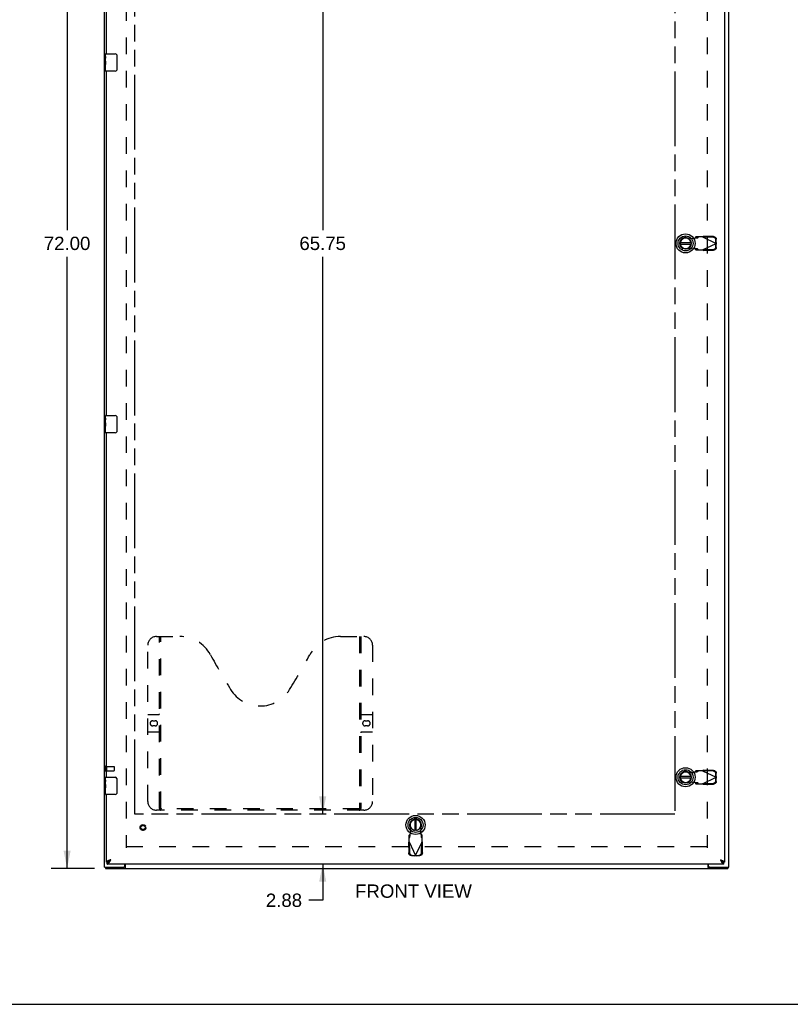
# Model space of a CAD drawing. Header units: inches. Extents: x 0 to 174, y 0 to 113.
# Tile 2 of 6: x 44 to 89, y 0 to 57. Entities that reach past the tile are written whole.
import ezdxf

# ---------------------------------------------------------------- set-up
doc = ezdxf.new("R2010")
doc.units = ezdxf.units.IN
doc.header["$LTSCALE"] = 9.570866
doc.header["$MEASUREMENT"] = 0
doc.linetypes.add('HIDDEN', pattern=[0.2, 0.1, -0.1])
doc.linetypes.add('PHANTOM', pattern=[0.8, 0.45, -0.05, 0.1, -0.05, 0.1, -0.05])
doc.layers.get('0').update_dxf_attribs({"linetype": 'CONTINUOUS'})
for name, color, linetype in [('02___PRT_ALL_AXES', 7, 'CONTINUOUS'), ('AVAILABLE_DOOR_SPACE', 7, 'CONTINUOUS'), ('DEFAULT_2', 8, 'HIDDEN'), ('DIMENSIONS', 7, 'CONTINUOUS')]:
    doc.layers.add(name, color=color, linetype=linetype)
doc.styles.get("Standard").update_dxf_attribs({"font": 'arial.ttf'})
doc.dimstyles.new('DIMSTYLE_1', dxfattribs={"dimtxt": 0.767717, "dimasz": 1.023622, "dimexe": 0.09, "dimexo": 0.07, "dimgap": 0.0375, "dimtad": 0, "dimtih": 1, "dimtoh": 1, "dimzin": 4, "dimdsep": 46, "dimtxsty": 'Standard', "dimblk": '_FILLED', "dimblk1": '_FILLED', "dimblk2": '_FILLED', "dimcen": 0.09, "dimazin": 1, "dimtfac": 1, "dimtofl": 0, "dimtmove": 0, "dimatfit": 3, "dimldrblk": '_FILLED', "dimfxl": 1, "dimtolj": 1, "dimtzin": 4, "dimarcsym": 0})

# ---------------------------------------------------------------- blocks, each defined once
blk = doc.blocks.new('_FILLED')
at = {"color": 0, "linetype": 'ByBlock'}
blk.add_solid([(0, 0), (-1, 0.2), (-1, -0.2)], dxfattribs=at)
blk = doc.blocks.new('*D2')
at = {"layer": 'DIMENSIONS', "color": 2, "linetype": 'Continuous'}
for p, q in [((48.724, 79.83), (46.228, 79.83)), ((47.149, 79.83), (47.149, 44.598)), ((47.149, 7.83), (47.149, 43.062)), ((48.724, 7.83), (46.228, 7.83))]:
    blk.add_line(p, q, dxfattribs=at)
at = {"layer": 'DIMENSIONS', "color": 2, "linetype": 'Continuous', "xscale": 1.0236220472, "yscale": 1.0236220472, "zscale": 1.0236220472}
for p, rotation in [((47.149, 79.83), 90), ((47.149, 7.83), 270)]:
    blk.add_blockref('_FILLED', p, dxfattribs=dict(at, rotation=rotation))
at = {"layer": 'DIMENSIONS', "color": 2, "linetype": 'Continuous', "insert": (47.149, 44.214), "char_height": 0.7677, "width": 2.68273, "attachment_point": 2, "line_spacing_factor": 0.9}
blk.add_mtext('72.00', dxfattribs=at)
blk = doc.blocks.new('*D7')
at = {"layer": 'DIMENSIONS', "color": 2, "linetype": 'Continuous'}
for p, q in [((61.881, 10.955), (61.881, 13.002)), ((61.881, 8.08), (61.881, 5.993)), ((61.881, 5.993), (61.076, 5.993))]:
    blk.add_line(p, q, dxfattribs=at)
at = {"layer": 'DIMENSIONS', "color": 2, "linetype": 'Continuous', "xscale": 1.0236220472, "yscale": 1.0236220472, "zscale": 1.0236220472}
for p, rotation in [((61.881, 10.955), 270), ((61.881, 8.08), 90)]:
    blk.add_blockref('_FILLED', p, dxfattribs=dict(at, rotation=rotation))
at = {"layer": 'DIMENSIONS', "color": 2, "linetype": 'Continuous', "insert": (60.693, 6.377), "char_height": 0.7677, "width": 2.08625, "attachment_point": 3, "line_spacing_factor": 0.9}
blk.add_mtext('2.88', dxfattribs=at)
blk = doc.blocks.new('*D8')
at = {"layer": 'DIMENSIONS', "color": 2, "linetype": 'Continuous'}
for p, q in [((61.881, 76.705), (61.881, 44.598)), ((61.881, 10.955), (61.881, 43.062))]:
    blk.add_line(p, q, dxfattribs=at)
at = {"layer": 'DIMENSIONS', "color": 2, "linetype": 'Continuous', "xscale": 1.0236220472, "yscale": 1.0236220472, "zscale": 1.0236220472}
for p, rotation in [((61.881, 76.705), 90), ((61.881, 10.955), 270)]:
    blk.add_blockref('_FILLED', p, dxfattribs=dict(at, rotation=rotation))
at = {"layer": 'DIMENSIONS', "color": 2, "linetype": 'Continuous', "insert": (61.881, 44.214), "char_height": 0.7677, "width": 2.68273, "attachment_point": 2, "line_spacing_factor": 0.9}
blk.add_mtext('65.75', dxfattribs=at)

msp = doc.modelspace()

# ---------------------------------------------------------------- linework, layer by layer
at = {"color": 3, "linetype": 'Continuous'}
for p, q in [((49.297, 7.905), (49.297, 79.755)), ((85.047, 79.476), (85.047, 8.184)), ((85.297, 7.905), (85.297, 79.755)), ((49.422, 54.747), (49.422, 74.58)), ((49.422, 33.913), (49.422, 53.747)), ((49.422, 13.08), (49.422, 32.913)), ((49.422, 8.184), (49.422, 12.08)), ((85.005, 8.08), (49.464, 8.08)), ((50.472, 7.965), (50.472, 8.08)), ((50.499, 8.08), (50.499, 7.873)), ((84.095, 7.873), (84.095, 8.08)), ((84.122, 7.965), (84.122, 8.08)), ((49.297, 7.905), (50.412, 7.905)), ((49.36, 7.83), (85.234, 7.83)), ((84.182, 7.905), (85.297, 7.905))]:
    msp.add_line(p, q, dxfattribs=at)
at = {"color": 7, "linetype": 'Continuous'}
for p, q in [((49.362, 54.586), (49.362, 54.732)), ((49.377, 54.747), (49.917, 54.747)), ((50.017, 54.647), (50.017, 53.847)), ((49.362, 54.328), (49.362, 54.362)), ((49.362, 54.131), (49.362, 54.163)), ((49.362, 53.762), (49.362, 53.901)), ((49.917, 53.747), (49.377, 53.747)), ((83.109, 43.869), (82.484, 43.869)), ((82.484, 43.79), (83.109, 43.79)), ((82.41, 43.636), (82.421, 43.613)), ((49.362, 33.753), (49.362, 33.898)), ((49.362, 33.495), (49.362, 33.528)), ((49.377, 33.913), (49.917, 33.913)), ((50.017, 33.813), (50.017, 33.013)), ((49.362, 33.298), (49.362, 33.329)), ((49.362, 32.928), (49.362, 33.068)), ((49.917, 32.913), (49.377, 32.913)), ((49.362, 12.919), (49.362, 13.065)), ((49.377, 13.08), (49.917, 13.08)), ((83.109, 13.119), (82.484, 13.119)), ((49.362, 12.662), (49.362, 12.695)), ((49.362, 12.465), (49.362, 12.496)), ((50.017, 12.98), (50.017, 12.18)), ((82.41, 12.886), (82.421, 12.863)), ((82.484, 13.04), (83.109, 13.04)), ((49.362, 12.095), (49.362, 12.234)), ((49.917, 12.08), (49.377, 12.08)), ((67.04, 10.717), (67.018, 10.706)), ((67.195, 10.643), (67.195, 10.018)), ((67.273, 10.018), (67.273, 10.643)), ((49.422, 8.184), (49.464, 8.184)), ((49.464, 8.08), (49.464, 8.184)), ((84.937, 8.203), (84.945, 8.199)), ((85.047, 8.184), (85.005, 8.184)), ((85.005, 8.08), (85.005, 8.184)), ((49.36, 7.905), (49.36, 7.83)), ((50.469, 7.905), (50.412, 7.905)), ((50.469, 7.905), (50.469, 7.83)), ((84.182, 7.905), (84.125, 7.905)), ((84.125, 7.905), (84.125, 7.83)), ((85.234, 7.905), (85.234, 7.83)), ((0, 0), (174.016, 0))]:
    msp.add_line(p, q, dxfattribs=at)
for points in [[(50.01, 54.683), (50.012, 54.677), (50.014, 54.671), (50.015, 54.665), (50.016, 54.659), (50.017, 54.653), (50.017, 54.647)], [(50.017, 53.847), (50.017, 53.84), (50.016, 53.834), (50.015, 53.828), (50.014, 53.822), (50.012, 53.816), (50.01, 53.81)], [(50.01, 33.849), (50.012, 33.844), (50.014, 33.838), (50.015, 33.832), (50.016, 33.826), (50.017, 33.82), (50.017, 33.813)], [(50.017, 33.013), (50.017, 33.007), (50.016, 33.001), (50.015, 32.995), (50.014, 32.989), (50.012, 32.983), (50.01, 32.977)], [(50.01, 13.016), (50.012, 13.01), (50.014, 13.005), (50.015, 12.999), (50.016, 12.993), (50.017, 12.986), (50.017, 12.98)], [(50.017, 12.18), (50.017, 12.174), (50.016, 12.167), (50.015, 12.161), (50.014, 12.155), (50.012, 12.149), (50.01, 12.144)], [(49.464, 8.184), (49.473, 8.184), (49.481, 8.185), (49.49, 8.187), (49.498, 8.189), (49.507, 8.192), (49.515, 8.195), (49.524, 8.199)], [(49.524, 8.199), (49.532, 8.203), (49.541, 8.208), (49.549, 8.213), (49.558, 8.219), (49.566, 8.226), (49.575, 8.233), (49.583, 8.24), (49.592, 8.247), (49.6, 8.255), (49.609, 8.263), (49.617, 8.272), (49.626, 8.281), (49.635, 8.29), (49.643, 8.299), (49.652, 8.308), (49.66, 8.317), (49.669, 8.326)], [(49.669, 8.326), (49.657, 8.319), (49.646, 8.312), (49.635, 8.305), (49.625, 8.298), (49.614, 8.291), (49.604, 8.284), (49.594, 8.277), (49.585, 8.269), (49.576, 8.262), (49.568, 8.255), (49.56, 8.248), (49.553, 8.241), (49.547, 8.234), (49.542, 8.227), (49.537, 8.22), (49.533, 8.212), (49.53, 8.205), (49.529, 8.201)], [(84.801, 8.326), (84.812, 8.319), (84.823, 8.312), (84.834, 8.305), (84.845, 8.298), (84.855, 8.291), (84.865, 8.284), (84.875, 8.277), (84.884, 8.269), (84.893, 8.262), (84.901, 8.255), (84.909, 8.248), (84.916, 8.241), (84.922, 8.234), (84.928, 8.227), (84.932, 8.22), (84.936, 8.212), (84.939, 8.205), (84.94, 8.201)], [(84.801, 8.326), (84.809, 8.317), (84.818, 8.308), (84.826, 8.299), (84.835, 8.29), (84.843, 8.281), (84.852, 8.272), (84.86, 8.263), (84.869, 8.255), (84.877, 8.247), (84.886, 8.24), (84.894, 8.233), (84.903, 8.226), (84.911, 8.219), (84.92, 8.213), (84.928, 8.208), (84.937, 8.203)], [(84.945, 8.199), (84.954, 8.195), (84.962, 8.192), (84.971, 8.189), (84.98, 8.187), (84.988, 8.185), (84.997, 8.184), (85.005, 8.184)], [(50.499, 7.926), (50.498, 7.926), (50.496, 7.926), (50.495, 7.926), (50.494, 7.926), (50.493, 7.925), (50.491, 7.925), (50.49, 7.924), (50.489, 7.924), (50.488, 7.923), (50.487, 7.922), (50.486, 7.92), (50.485, 7.919), (50.483, 7.918), (50.482, 7.917), (50.481, 7.915), (50.48, 7.914), (50.479, 7.912), (50.478, 7.911), (50.477, 7.91), (50.476, 7.908), (50.475, 7.907), (50.474, 7.906), (50.472, 7.906), (50.471, 7.905), (50.47, 7.905), (50.469, 7.905)], [(84.095, 7.926), (84.096, 7.926), (84.098, 7.926), (84.099, 7.926), (84.1, 7.926), (84.102, 7.925), (84.103, 7.925), (84.104, 7.924), (84.105, 7.924), (84.106, 7.923), (84.108, 7.922), (84.109, 7.92), (84.11, 7.919), (84.111, 7.918), (84.112, 7.917), (84.113, 7.915), (84.114, 7.914), (84.115, 7.912), (84.116, 7.911), (84.117, 7.91), (84.118, 7.908), (84.12, 7.907), (84.121, 7.906), (84.122, 7.906), (84.123, 7.905), (84.124, 7.905), (84.125, 7.905)]]:
    msp.add_lwpolyline(points, dxfattribs=at)
at = {"color": 3, "linetype": 'Continuous'}
for points in [[(49.669, 8.326), (49.652, 8.321), (49.636, 8.315), (49.621, 8.309), (49.605, 8.303), (49.589, 8.297), (49.574, 8.291), (49.56, 8.285), (49.545, 8.279), (49.532, 8.273), (49.519, 8.267), (49.506, 8.261), (49.494, 8.255), (49.483, 8.249), (49.473, 8.243), (49.464, 8.237), (49.455, 8.231), (49.448, 8.226), (49.441, 8.22), (49.435, 8.214), (49.43, 8.208), (49.427, 8.202), (49.424, 8.196), (49.423, 8.19), (49.422, 8.184)], [(49.464, 8.08), (49.473, 8.081), (49.481, 8.082), (49.49, 8.085), (49.498, 8.088), (49.507, 8.093), (49.515, 8.099), (49.524, 8.105), (49.532, 8.113), (49.541, 8.122), (49.549, 8.131), (49.558, 8.141), (49.566, 8.152), (49.575, 8.164), (49.583, 8.176), (49.592, 8.19), (49.6, 8.203), (49.609, 8.217), (49.617, 8.232), (49.626, 8.247), (49.635, 8.263), (49.643, 8.278), (49.652, 8.294), (49.66, 8.31), (49.669, 8.326)], [(84.801, 8.326), (84.817, 8.321), (84.833, 8.315), (84.849, 8.309), (84.864, 8.303), (84.88, 8.297), (84.895, 8.291), (84.91, 8.285), (84.924, 8.279), (84.938, 8.273), (84.951, 8.267), (84.963, 8.261), (84.975, 8.255), (84.986, 8.249), (84.996, 8.243), (85.006, 8.237), (85.014, 8.231), (85.022, 8.226), (85.028, 8.22), (85.034, 8.214), (85.039, 8.208), (85.042, 8.202), (85.045, 8.196), (85.047, 8.19), (85.047, 8.184)], [(84.801, 8.326), (84.809, 8.31), (84.818, 8.294), (84.826, 8.278), (84.835, 8.263), (84.843, 8.247), (84.852, 8.232), (84.86, 8.217), (84.869, 8.203), (84.877, 8.19), (84.886, 8.176), (84.894, 8.164), (84.903, 8.152), (84.911, 8.141), (84.92, 8.131), (84.928, 8.122), (84.937, 8.113), (84.945, 8.105), (84.954, 8.099), (84.962, 8.093), (84.971, 8.088), (84.98, 8.085), (84.988, 8.082), (84.997, 8.081), (85.005, 8.08)], [(50.49, 7.857), (50.488, 7.851), (50.487, 7.849), (50.486, 7.847), (50.485, 7.844), (50.483, 7.842), (50.482, 7.84), (50.481, 7.839), (50.48, 7.837), (50.479, 7.835), (50.478, 7.834), (50.477, 7.833), (50.475, 7.832), (50.474, 7.831), (50.473, 7.831), (50.472, 7.83), (50.47, 7.83), (50.469, 7.83)], [(50.499, 7.873), (50.498, 7.872), (50.497, 7.87), (50.496, 7.868), (50.494, 7.866), (50.493, 7.864), (50.492, 7.862), (50.491, 7.859), (50.49, 7.857)], [(84.095, 7.873), (84.096, 7.872), (84.097, 7.87), (84.099, 7.868), (84.1, 7.866), (84.101, 7.864), (84.102, 7.862), (84.103, 7.859), (84.104, 7.857), (84.106, 7.851)], [(84.106, 7.851), (84.107, 7.849), (84.109, 7.847), (84.11, 7.844), (84.111, 7.842), (84.112, 7.84), (84.113, 7.839), (84.114, 7.837), (84.115, 7.835), (84.116, 7.834), (84.118, 7.833), (84.119, 7.832), (84.12, 7.831), (84.121, 7.831), (84.123, 7.83), (84.124, 7.83), (84.125, 7.83)]]:
    msp.add_lwpolyline(points, dxfattribs=at)
at = {"color": 7, "linetype": 'Continuous'}
for centre, radius in [((82.797, 43.829), 0.551), ((82.797, 43.829), 0.433), ((82.797, 43.829), 0.329), ((82.797, 43.829), 0.317), ((82.797, 13.079), 0.551), ((82.797, 13.079), 0.433), ((82.797, 13.079), 0.329), ((82.797, 13.079), 0.317), ((67.234, 10.331), 0.551), ((67.234, 10.331), 0.433), ((67.234, 10.331), 0.329), ((67.234, 10.331), 0.317)]:
    msp.add_circle(centre, radius, dxfattribs=at)
for centre, radius, start, end in [((49.377, 54.732), 0.015, 90, 180), ((49.917, 54.647), 0.1, 21.1999, 90), ((49.377, 53.762), 0.015, 180, 270), ((49.917, 53.847), 0.1, 270, 338.7946), ((82.797, 43.829), 0.315, 10.0787, 349.9213), ((49.377, 33.898), 0.015, 90, 180), ((49.917, 33.813), 0.1, 21.1999, 90), ((49.377, 32.928), 0.015, 180, 270), ((49.917, 33.013), 0.1, 270, 338.7946), ((49.377, 13.065), 0.015, 90, 180), ((49.917, 12.98), 0.1, 21.1999, 90), ((82.797, 13.079), 0.315, 10.0787, 349.9213), ((49.377, 12.095), 0.015, 180, 270), ((49.917, 12.18), 0.1, 270, 338.7946), ((67.234, 10.331), 0.315, 280.0787, 259.9213)]:
    msp.add_arc(centre, radius, start, end, dxfattribs=at)
at = {"color": 3, "linetype": 'Continuous'}
for centre, start, end in [((50.412, 7.965), 270, 360), ((84.182, 7.965), 180, 270)]:
    msp.add_arc(centre, 0.06, start, end, dxfattribs=at)
at = {"layer": '02___PRT_ALL_AXES', "color": 7, "linetype": 'Continuous'}
for p, q in [((49.362, 54.586), (49.362, 54.732)), ((49.362, 54.328), (49.362, 54.585)), ((49.368, 54.53), (49.362, 54.53)), ((49.369, 54.362), (49.369, 54.498)), ((49.362, 54.362), (49.369, 54.362)), ((49.362, 53.762), (49.362, 54.325)), ((49.364, 54.299), (49.362, 54.299)), ((49.362, 54.167), (49.368, 54.167)), ((49.362, 54.131), (49.369, 54.131)), ((49.362, 54.068), (49.369, 54.068)), ((49.362, 53.901), (49.369, 53.901)), ((49.369, 53.901), (49.369, 54.131)), ((49.362, 33.753), (49.362, 33.898)), ((49.362, 33.495), (49.362, 33.752)), ((49.368, 33.696), (49.362, 33.696)), ((49.362, 33.528), (49.369, 33.528)), ((49.362, 32.928), (49.362, 33.492)), ((49.364, 33.466), (49.362, 33.466)), ((49.369, 33.528), (49.369, 33.665)), ((49.362, 33.334), (49.368, 33.334)), ((49.362, 33.298), (49.369, 33.298)), ((49.362, 33.235), (49.369, 33.235)), ((49.362, 33.068), (49.369, 33.068)), ((49.369, 33.068), (49.369, 33.298)), ((49.362, 12.919), (49.362, 13.065)), ((49.362, 12.662), (49.362, 12.919)), ((49.368, 12.863), (49.362, 12.863)), ((49.362, 12.695), (49.369, 12.695)), ((49.362, 12.095), (49.362, 12.659)), ((49.364, 12.632), (49.362, 12.632)), ((49.362, 12.501), (49.368, 12.501)), ((49.369, 12.695), (49.369, 12.831)), ((49.362, 12.465), (49.369, 12.465)), ((49.362, 12.402), (49.369, 12.402)), ((49.362, 12.234), (49.369, 12.234)), ((49.369, 12.234), (49.369, 12.465))]:
    msp.add_line(p, q, dxfattribs=at)
at = {"layer": '02___PRT_ALL_AXES', "color": 8, "linetype": 'HIDDEN'}
for p, q in [((49.415, 13.704), (49.862, 13.704)), ((49.415, 13.456), (49.415, 13.704)), ((49.415, 13.456), (49.862, 13.456))]:
    msp.add_line(p, q, dxfattribs=at)
at = {"layer": '02___PRT_ALL_AXES', "color": 7, "linetype": 'Continuous'}
for points in [[(49.362, 54.586), (49.362, 54.582), (49.363, 54.578), (49.363, 54.572), (49.364, 54.566), (49.365, 54.559), (49.366, 54.551), (49.367, 54.543), (49.367, 54.535), (49.368, 54.526), (49.369, 54.517), (49.369, 54.507), (49.369, 54.498)], [(49.362, 54.328), (49.362, 54.32), (49.363, 54.311), (49.363, 54.301)], [(49.363, 54.301), (49.364, 54.29), (49.365, 54.279), (49.366, 54.267), (49.367, 54.255), (49.368, 54.243), (49.369, 54.23), (49.369, 54.218), (49.369, 54.205), (49.369, 54.192), (49.369, 54.179), (49.368, 54.166), (49.367, 54.154), (49.366, 54.142)], [(49.362, 33.753), (49.362, 33.749), (49.363, 33.744), (49.363, 33.739), (49.364, 33.733), (49.365, 33.726), (49.366, 33.718), (49.367, 33.71), (49.367, 33.701), (49.368, 33.693), (49.369, 33.683), (49.369, 33.674), (49.369, 33.665)], [(49.362, 33.495), (49.362, 33.487), (49.363, 33.478), (49.363, 33.468)], [(49.363, 33.468), (49.364, 33.457), (49.365, 33.446), (49.366, 33.434), (49.367, 33.422), (49.368, 33.41), (49.369, 33.397), (49.369, 33.384), (49.369, 33.371), (49.369, 33.358), (49.369, 33.346), (49.368, 33.333), (49.367, 33.321), (49.366, 33.309)], [(49.362, 12.919), (49.362, 12.916), (49.363, 12.911), (49.363, 12.906), (49.364, 12.899), (49.365, 12.892), (49.366, 12.885), (49.367, 12.877), (49.367, 12.868), (49.368, 12.859), (49.369, 12.85), (49.369, 12.841), (49.369, 12.831)], [(49.362, 12.662), (49.362, 12.653), (49.363, 12.644), (49.363, 12.634)], [(49.363, 12.634), (49.364, 12.624), (49.365, 12.612), (49.366, 12.601), (49.367, 12.589), (49.368, 12.576), (49.369, 12.564), (49.369, 12.551), (49.369, 12.538), (49.369, 12.525), (49.369, 12.512), (49.368, 12.5), (49.367, 12.488), (49.366, 12.476)]]:
    msp.add_lwpolyline(points, dxfattribs=at)
at = {"layer": '02___PRT_ALL_AXES', "color": 8, "linetype": 'HIDDEN'}
msp.add_circle((51.526, 10.184), 0.124, dxfattribs=at)
at = {"layer": '02___PRT_ALL_AXES', "color": 7, "linetype": 'Continuous'}
for centre, start_param, end_param in [((49.625, 54.163), 3.141593, 3.321581), ((49.625, 33.329), 3.141593, 3.321581), ((49.625, 12.496), -3.141593, -2.961605)]:
    msp.add_ellipse(centre, major_axis=(0.263, 0), ratio=0.432808, start_param=start_param, end_param=end_param, dxfattribs=at)
at = {"layer": 'AVAILABLE_DOOR_SPACE', "color": 40, "linetype": 'PHANTOM'}
for p, q in [((51.047, 10.955), (51.047, 76.705)), ((82.172, 76.705), (82.172, 10.955)), ((82.172, 10.955), (51.047, 10.955))]:
    msp.add_line(p, q, dxfattribs=at)
at = {"layer": 'DEFAULT_2', "color": 8, "linetype": 'HIDDEN'}
for p, q in [((50.547, 78.655), (50.547, 9.005)), ((84.047, 78.655), (84.047, 9.005)), ((82.857, 44.159), (83.151, 44.105)), ((83.151, 44.105), (83.348, 44.143)), ((83.348, 44.143), (83.38, 44.145)), ((83.393, 44.203), (83.352, 44.157)), ((83.352, 44.157), (83.507, 44.157)), ((83.767, 44.203), (83.393, 44.203)), ((83.507, 44.157), (83.548, 44.203)), ((83.767, 44.203), (84.554, 43.829)), ((83.767, 43.455), (84.554, 43.829)), ((83.795, 44.19), (83.815, 44.232)), ((84.386, 44.18), (83.795, 44.19)), ((84.405, 44.222), (83.815, 44.232)), ((84.548, 43.832), (84.545, 44.025)), ((84.545, 43.633), (84.548, 43.826)), ((84.568, 43.874), (84.548, 43.832)), ((84.548, 43.826), (84.568, 43.785)), ((84.559, 43.844), (84.554, 43.829)), ((84.554, 43.829), (84.559, 43.814)), ((84.563, 43.859), (84.559, 43.844)), ((84.559, 43.814), (84.563, 43.799)), ((84.568, 43.874), (84.563, 43.859)), ((84.563, 43.799), (84.568, 43.785)), ((84.568, 43.874), (84.564, 44.067)), ((84.564, 43.592), (84.568, 43.785)), ((83.151, 43.554), (82.857, 43.5)), ((83.348, 43.516), (83.151, 43.554)), ((83.507, 43.501), (83.352, 43.501)), ((83.352, 43.501), (83.393, 43.455)), ((83.393, 43.455), (83.767, 43.455)), ((83.548, 43.455), (83.507, 43.501)), ((83.783, 43.446), (83.767, 43.455)), ((83.795, 43.469), (84.386, 43.479)), ((83.815, 43.427), (83.795, 43.469)), ((83.815, 43.427), (84.405, 43.437)), ((52.296, 21.184), (53.651, 21.184)), ((52.471, 11.274), (52.471, 21.184)), ((52.551, 11.304), (52.551, 21.184)), ((62.901, 21.184), (64.256, 21.184)), ((64.001, 21.184), (64.001, 11.304)), ((64.081, 21.184), (64.081, 11.274)), ((51.796, 11.684), (51.796, 20.684)), ((64.756, 20.684), (64.756, 11.684)), ((51.796, 16.684), (52.431, 16.684)), ((64.121, 16.684), (64.756, 16.684)), ((52.083, 16.334), (52.22, 16.334)), ((52.22, 16.034), (52.083, 16.034)), ((64.333, 16.334), (64.47, 16.334)), ((64.47, 16.034), (64.333, 16.034)), ((52.431, 15.684), (51.796, 15.684)), ((64.756, 15.684), (64.121, 15.684)), ((49.372, 13.722), (49.372, 13.438)), ((49.415, 13.722), (49.415, 13.438)), ((49.872, 13.694), (49.872, 13.466)), ((82.857, 13.409), (83.151, 13.355)), ((83.151, 13.355), (83.348, 13.393)), ((83.348, 13.393), (83.38, 13.395)), ((83.393, 13.453), (83.352, 13.407)), ((83.352, 13.407), (83.507, 13.407)), ((83.767, 13.453), (83.393, 13.453)), ((83.507, 13.407), (83.548, 13.453)), ((83.767, 13.453), (84.554, 13.079)), ((83.767, 12.705), (84.554, 13.079)), ((83.795, 13.44), (83.815, 13.482)), ((84.386, 13.43), (83.795, 13.44)), ((84.405, 13.472), (83.815, 13.482)), ((84.548, 13.082), (84.545, 13.275)), ((84.545, 12.883), (84.548, 13.076)), ((84.568, 13.124), (84.548, 13.082)), ((84.548, 13.076), (84.568, 13.035)), ((84.559, 13.094), (84.554, 13.079)), ((84.554, 13.079), (84.559, 13.064)), ((84.563, 13.109), (84.559, 13.094)), ((84.559, 13.064), (84.563, 13.049)), ((84.568, 13.124), (84.563, 13.109)), ((84.563, 13.049), (84.568, 13.035)), ((84.568, 13.124), (84.564, 13.317)), ((83.151, 12.804), (82.857, 12.75)), ((83.348, 12.766), (83.151, 12.804)), ((83.507, 12.751), (83.352, 12.751)), ((83.352, 12.751), (83.393, 12.705)), ((83.393, 12.705), (83.767, 12.705)), ((83.548, 12.705), (83.507, 12.751)), ((83.783, 12.696), (83.767, 12.705)), ((83.795, 12.719), (84.386, 12.729)), ((83.815, 12.677), (83.795, 12.719)), ((83.815, 12.677), (84.405, 12.687)), ((84.564, 12.842), (84.568, 13.035)), ((64.256, 11.184), (52.296, 11.184)), ((63.997, 11.264), (52.555, 11.264)), ((66.958, 9.976), (66.905, 10.271)), ((67.563, 10.271), (67.51, 9.976)), ((66.906, 9.775), (66.86, 9.734)), ((66.86, 9.36), (66.86, 9.734)), ((66.906, 9.62), (66.906, 9.775)), ((66.921, 9.779), (66.958, 9.976)), ((67.51, 9.976), (67.547, 9.779)), ((67.547, 9.779), (67.55, 9.747)), ((67.608, 9.734), (67.562, 9.775)), ((67.562, 9.775), (67.562, 9.62)), ((67.608, 9.36), (67.608, 9.734)), ((84.047, 9.08), (50.547, 9.08)), ((66.832, 9.312), (66.873, 9.332)), ((66.832, 9.312), (66.842, 8.722)), ((66.85, 9.344), (66.86, 9.36)), ((66.86, 9.579), (66.906, 9.62)), ((66.86, 9.36), (67.234, 8.573)), ((66.873, 9.332), (66.884, 8.741)), ((67.234, 8.573), (67.608, 9.36)), ((67.562, 9.62), (67.608, 9.579)), ((67.585, 8.741), (67.595, 9.332)), ((67.595, 9.332), (67.636, 9.312)), ((67.626, 8.722), (67.636, 9.312)), ((66.996, 8.563), (67.189, 8.559)), ((67.038, 8.582), (67.231, 8.579)), ((67.231, 8.579), (67.189, 8.559)), ((67.204, 8.564), (67.189, 8.559)), ((67.219, 8.568), (67.204, 8.564)), ((67.234, 8.573), (67.219, 8.568)), ((67.249, 8.568), (67.234, 8.573)), ((67.237, 8.579), (67.43, 8.582)), ((67.279, 8.559), (67.237, 8.579)), ((67.264, 8.564), (67.249, 8.568)), ((67.279, 8.559), (67.264, 8.564)), ((67.279, 8.559), (67.472, 8.563))]:
    msp.add_line(p, q, dxfattribs=at)
for points in [[(83.352, 44.157), (83.351, 44.155), (83.351, 44.153), (83.35, 44.15), (83.349, 44.148), (83.349, 44.145), (83.348, 44.143)], [(83.38, 44.145), (83.395, 44.146), (83.41, 44.147), (83.425, 44.148), (83.439, 44.149), (83.451, 44.15), (83.463, 44.151), (83.474, 44.152), (83.483, 44.153), (83.491, 44.154), (83.498, 44.155), (83.503, 44.156), (83.507, 44.157)], [(83.767, 44.203), (83.783, 44.213), (83.791, 44.218), (83.799, 44.222), (83.807, 44.227), (83.815, 44.232)], [(84.545, 44.025), (84.544, 44.04), (84.541, 44.055), (84.537, 44.07), (84.532, 44.084), (84.525, 44.097), (84.517, 44.11), (84.507, 44.122), (84.497, 44.134), (84.485, 44.144), (84.473, 44.153), (84.46, 44.161), (84.446, 44.167), (84.431, 44.173), (84.416, 44.176), (84.401, 44.179), (84.386, 44.18)], [(84.405, 44.222), (84.421, 44.221), (84.436, 44.218), (84.451, 44.214), (84.466, 44.209), (84.479, 44.202), (84.493, 44.194), (84.505, 44.185), (84.517, 44.175), (84.527, 44.164), (84.537, 44.152), (84.545, 44.139), (84.551, 44.125), (84.557, 44.111), (84.561, 44.097), (84.563, 44.082), (84.564, 44.067)], [(83.507, 43.501), (83.503, 43.503), (83.498, 43.504), (83.491, 43.505), (83.483, 43.506), (83.474, 43.507), (83.463, 43.508), (83.451, 43.509), (83.439, 43.51), (83.425, 43.511), (83.41, 43.512), (83.395, 43.513), (83.38, 43.514), (83.348, 43.516)], [(83.348, 43.516), (83.349, 43.514), (83.349, 43.511), (83.35, 43.509), (83.351, 43.506), (83.351, 43.504), (83.352, 43.501)], [(83.815, 43.427), (83.807, 43.432), (83.799, 43.436), (83.791, 43.441), (83.783, 43.446)], [(84.386, 43.479), (84.401, 43.48), (84.416, 43.482), (84.431, 43.486), (84.446, 43.492), (84.46, 43.498), (84.473, 43.506), (84.485, 43.515), (84.497, 43.525), (84.507, 43.537), (84.517, 43.549), (84.525, 43.562), (84.532, 43.575), (84.537, 43.589), (84.541, 43.604), (84.544, 43.618), (84.545, 43.633)], [(84.564, 43.592), (84.563, 43.577), (84.561, 43.562), (84.557, 43.548), (84.551, 43.533), (84.545, 43.52), (84.537, 43.507), (84.527, 43.495), (84.517, 43.484), (84.505, 43.474), (84.493, 43.464), (84.479, 43.457), (84.466, 43.45), (84.451, 43.445), (84.436, 43.441), (84.421, 43.438), (84.405, 43.437)], [(83.352, 13.407), (83.351, 13.405), (83.351, 13.403), (83.35, 13.4), (83.349, 13.398), (83.349, 13.395), (83.348, 13.393)], [(83.38, 13.395), (83.395, 13.396), (83.41, 13.397), (83.425, 13.398), (83.439, 13.399), (83.451, 13.4), (83.463, 13.401), (83.474, 13.402), (83.483, 13.403), (83.491, 13.404), (83.498, 13.405), (83.503, 13.406), (83.507, 13.407)], [(83.767, 13.453), (83.783, 13.463), (83.791, 13.468), (83.799, 13.472), (83.807, 13.477), (83.815, 13.482)], [(84.545, 13.275), (84.544, 13.29), (84.541, 13.305), (84.537, 13.32), (84.532, 13.334), (84.525, 13.347), (84.517, 13.36), (84.507, 13.372), (84.497, 13.384), (84.485, 13.394), (84.473, 13.403), (84.46, 13.411), (84.446, 13.417), (84.431, 13.423), (84.416, 13.426), (84.401, 13.429), (84.386, 13.43)], [(84.405, 13.472), (84.421, 13.471), (84.436, 13.468), (84.451, 13.464), (84.466, 13.459), (84.479, 13.452), (84.493, 13.444), (84.505, 13.435), (84.517, 13.425), (84.527, 13.414), (84.537, 13.402), (84.545, 13.389), (84.551, 13.375), (84.557, 13.361), (84.561, 13.347), (84.563, 13.332), (84.564, 13.317)], [(83.507, 12.751), (83.503, 12.753), (83.498, 12.754), (83.491, 12.755), (83.483, 12.756), (83.474, 12.757), (83.463, 12.758), (83.451, 12.759), (83.439, 12.76), (83.425, 12.761), (83.41, 12.762), (83.395, 12.763), (83.38, 12.764), (83.348, 12.766)], [(83.348, 12.766), (83.349, 12.764), (83.349, 12.761), (83.35, 12.759), (83.351, 12.756), (83.351, 12.754), (83.352, 12.751)], [(83.815, 12.677), (83.807, 12.682), (83.799, 12.686), (83.791, 12.691), (83.783, 12.696)], [(84.386, 12.729), (84.401, 12.73), (84.416, 12.732), (84.431, 12.736), (84.446, 12.742), (84.46, 12.748), (84.473, 12.756), (84.485, 12.765), (84.497, 12.775), (84.507, 12.787), (84.517, 12.799), (84.525, 12.812), (84.532, 12.825), (84.537, 12.839), (84.541, 12.854), (84.544, 12.868), (84.545, 12.883)], [(84.564, 12.842), (84.563, 12.827), (84.561, 12.812), (84.557, 12.798), (84.551, 12.783), (84.545, 12.77), (84.537, 12.757), (84.527, 12.745), (84.517, 12.734), (84.505, 12.724), (84.493, 12.714), (84.479, 12.707), (84.466, 12.7), (84.451, 12.695), (84.436, 12.691), (84.421, 12.688), (84.405, 12.687)], [(52.461, 11.304), (52.477, 11.293), (52.493, 11.284), (52.509, 11.276), (52.525, 11.269), (52.54, 11.265), (52.555, 11.264)], [(63.997, 11.264), (64.012, 11.265), (64.028, 11.269), (64.043, 11.276), (64.059, 11.284), (64.075, 11.293), (64.091, 11.304)], [(66.906, 9.62), (66.907, 9.624), (66.908, 9.629), (66.909, 9.636), (66.91, 9.644), (66.911, 9.653), (66.912, 9.664), (66.913, 9.676), (66.914, 9.688), (66.915, 9.702), (66.916, 9.717), (66.917, 9.732), (66.919, 9.747), (66.921, 9.779)], [(66.921, 9.779), (66.918, 9.778), (66.916, 9.778), (66.913, 9.777), (66.911, 9.776), (66.908, 9.776), (66.906, 9.775)], [(67.562, 9.775), (67.56, 9.776), (67.557, 9.776), (67.555, 9.777), (67.552, 9.778), (67.55, 9.778), (67.547, 9.779)], [(67.55, 9.747), (67.551, 9.732), (67.552, 9.717), (67.553, 9.702), (67.554, 9.688), (67.555, 9.676), (67.556, 9.664), (67.557, 9.653), (67.558, 9.644), (67.559, 9.636), (67.56, 9.629), (67.561, 9.624), (67.562, 9.62)], [(66.832, 9.312), (66.836, 9.32), (66.841, 9.328), (66.846, 9.336), (66.85, 9.344)], [(67.608, 9.36), (67.618, 9.344), (67.622, 9.336), (67.627, 9.328), (67.632, 9.32), (67.636, 9.312)], [(66.996, 8.563), (66.981, 8.564), (66.967, 8.566), (66.952, 8.57), (66.938, 8.576), (66.925, 8.582), (66.912, 8.591), (66.9, 8.6), (66.888, 8.61), (66.878, 8.622), (66.869, 8.634), (66.861, 8.648), (66.855, 8.662), (66.849, 8.676), (66.845, 8.691), (66.843, 8.706), (66.842, 8.722)], [(66.884, 8.741), (66.885, 8.726), (66.887, 8.711), (66.891, 8.696), (66.896, 8.681), (66.903, 8.667), (66.911, 8.654), (66.92, 8.642), (66.93, 8.63), (66.941, 8.62), (66.953, 8.61), (66.966, 8.602), (66.98, 8.595), (66.994, 8.59), (67.008, 8.586), (67.023, 8.583), (67.038, 8.582)], [(67.43, 8.582), (67.445, 8.583), (67.46, 8.586), (67.474, 8.59), (67.488, 8.595), (67.502, 8.602), (67.515, 8.61), (67.527, 8.62), (67.538, 8.63), (67.548, 8.642), (67.557, 8.654), (67.565, 8.667), (67.572, 8.681), (67.577, 8.696), (67.581, 8.711), (67.584, 8.726), (67.585, 8.741)], [(67.626, 8.722), (67.625, 8.706), (67.623, 8.691), (67.619, 8.676), (67.614, 8.662), (67.607, 8.648), (67.599, 8.634), (67.59, 8.622), (67.58, 8.61), (67.569, 8.6), (67.556, 8.591), (67.544, 8.582), (67.53, 8.576), (67.516, 8.57), (67.501, 8.566), (67.487, 8.564), (67.472, 8.563)]]:
    msp.add_lwpolyline(points, dxfattribs=at)
for radius in [0.164, 0.124]:
    msp.add_circle((51.526, 10.184), radius, dxfattribs=at)
for centre, radius, start, end in [((82.797, 43.829), 0.335, 79.673, 280.327), ((52.296, 20.684), 0.5, 90, 180), ((53.651, 19.184), 2, 28.4813, 90), ((62.901, 19.184), 2, 90, 151.5187), ((64.256, 20.684), 0.5, 0, 90), ((89.959, 38.882), 39.307, 208.4813, 211.8705), ((26.593, 38.882), 39.307, 328.1295, 331.5187), ((58.276, 19.184), 2, 211.8705, 328.1295), ((52.431, 16.724), 0.04, 270, 360), ((64.121, 16.724), 0.04, 180, 270), ((52.083, 16.184), 0.15, 90, 270), ((52.22, 16.184), 0.15, 270, 90), ((64.333, 16.184), 0.15, 90, 270), ((64.47, 16.184), 0.15, 270, 90), ((52.431, 15.644), 0.04, 0, 90), ((64.121, 15.644), 0.04, 90, 180), ((49.394, 13.722), 0.0215, 0, 180), ((49.862, 13.694), 0.01, 0, 90), ((49.394, 13.438), 0.0215, 180, 360), ((49.862, 13.466), 0.01, 270, 360), ((82.797, 13.079), 0.335, 79.673, 280.327), ((52.296, 11.684), 0.5, 180, 270), ((64.256, 11.684), 0.5, 270, 360), ((52.561, 11.274), 0.09, 180, 270), ((52.591, 11.304), 0.04, 180, 270), ((63.961, 11.304), 0.04, 270, 360), ((63.991, 11.274), 0.09, 270, 360), ((67.234, 10.331), 0.335, 349.673, 190.327)]:
    msp.add_arc(centre, radius, start, end, dxfattribs=at)

# ---------------------------------------------------------------- texts
at = {"layer": 'DIMENSIONS', "color": 2, "linetype": 'Continuous', "insert": (67.115, 6.902), "char_height": 0.7677, "width": 6.71823, "attachment_point": 2, "line_spacing_factor": 0.9}
msp.add_mtext('FRONT VIEW', dxfattribs=at)

# ---------------------------------------------------------------- dimensions: what is measured, and where the dimension line sits
at = {"layer": 'DIMENSIONS', "color": 2, "linetype": 'Continuous'}
for base, p1, p2, picture, middle in [((47.149, 7.83), (48.794, 79.83), (48.794, 7.83), '*D2', (47.149, 43.826)), ((61.881, 10.955), (51.047, 76.705), (51.047, 10.955), '*D8', (61.878, 43.826)), ((61.880686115, 8.079981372), (51.047094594, 10.954981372), (49.464094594, 8.079981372), '*D7', (59.63850213, 5.98877212))]:
    dim = msp.add_linear_dim(base=base, p1=p1, p2=p2, angle=270, dimstyle='DIMSTYLE_1', dxfattribs=at)
    dim.commit()
    dim.dimension.update_dxf_attribs({"geometry": picture, "text_midpoint": middle, "dimtype": 160})

doc.saveas('drawing.dxf')
